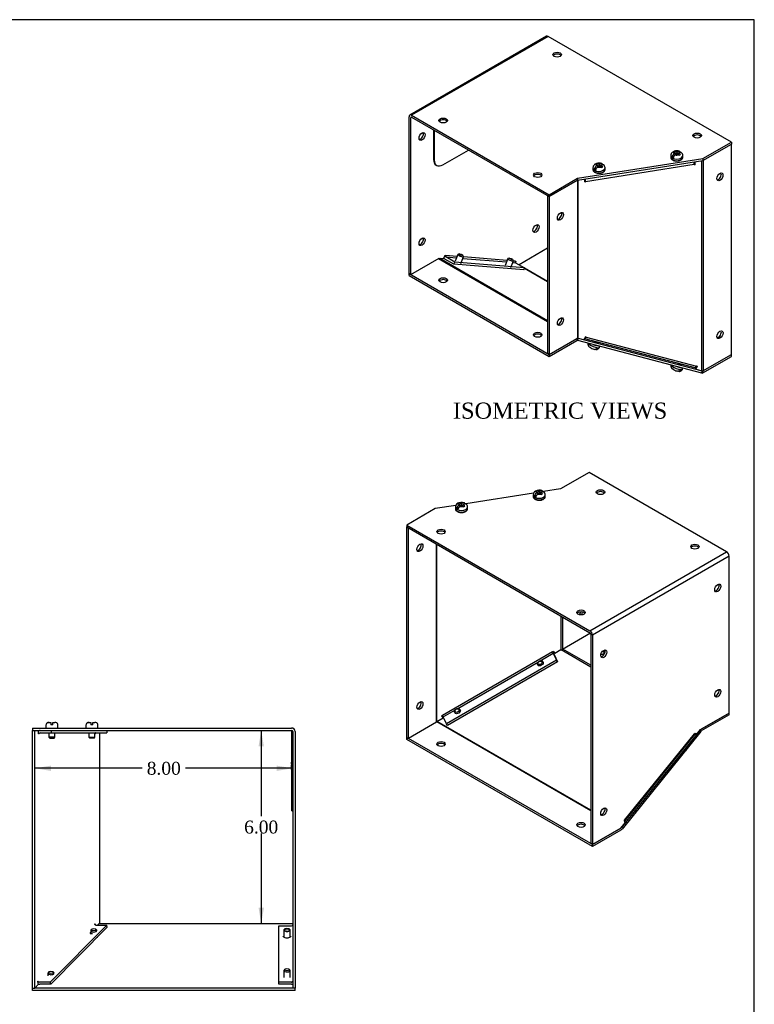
# Model space of a CAD drawing. Header units: inches. Extents: x 0.2 to 77.9, y -0.5 to 51.8.
# Tile 5 of 5: x 55.1 to 77.9, y 21.2 to 51.8. Entities that reach past the tile are written whole.
import ezdxf
from ezdxf.enums import TextEntityAlignment as Align

# ---------------------------------------------------------------- set-up
doc = ezdxf.new("R2010")
doc.units = ezdxf.units.IN
doc.header["$MEASUREMENT"] = 0
for name, color, linetype in [('COM55833-3', 7, 'Continuous'), ('COM55834-3', 7, 'Continuous'), ('COM55835-3', 7, 'Continuous'), ('Default', 7, 'Continuous'), ('QLB20316', 7, 'Continuous'), ('SCS19491', 7, 'Continuous')]:
    doc.layers.add(name, color=color, linetype=linetype)
doc.styles.add('SEACAD_Times_New_Roman', font='times.ttf')
doc.dimstyles.new('HAMMOND_(STH_-_66x44)', dxfattribs={"dimtxt": 0.4, "dimasz": 0.5, "dimexe": 0.2, "dimexo": 0.2, "dimgap": 0.1, "dimtad": 0, "dimtih": 1, "dimtoh": 1, "dimzin": 0, "dimdsep": 46, "dimtxsty": 'SEACAD_Times_New_Roman', "dimblk1": '_SE_FILLED', "dimblk2": '_SE_FILLED', "dimsah": 1, "dimcen": 0.2, "dimadec": 0, "dimazin": 0, "dimtfac": 0.8, "dimtofl": 0, "dimtmove": 0, "dimatfit": 3, "dimfxl": 1, "dimtolj": 1, "dimtzin": 0, "dimarcsym": 0})

# ---------------------------------------------------------------- blocks, each defined once
blk = doc.blocks.new('SE3')
at = {"layer": 'COM55833-3', "color": 7, "linetype": 'Continuous'}
for p, q in [((55.491, 29.773), (63.527, 29.773)), ((55.491, 29.773), (55.491, 29.701)), ((55.491, 29.701), (55.492, 29.701)), ((55.564, 29.701), (63.527, 29.701)), ((63.563, 29.665), (63.563, 21.701)), ((63.635, 29.665), (63.635, 21.701)), ((63.135, 23.639), (63.527, 23.639)), ((63.135, 21.887), (63.135, 23.639)), ((63.527, 21.887), (63.135, 21.887)), ((63.135, 21.825), (63.135, 21.887)), ((63.527, 21.825), (63.135, 21.825)), ((63.635, 21.701), (63.563, 21.701))]:
    blk.add_line(p, q, dxfattribs=at)
for radius in [0.108, 0.036]:
    blk.add_arc((63.527, 29.665), radius, 0, 90, dxfattribs=at)
for centre, major_axis, start_param, end_param in [((63.527, 23.671), (0.036, 0), 4.712389, 6.283185), ((63.527, 21.919), (-0.036, 0), 1.570796, 3.141593), ((63.527, 21.919), (-0.108, 0), 1.570796, 1.910633)]:
    blk.add_ellipse(centre, major_axis=major_axis, ratio=0.868243, start_param=start_param, end_param=end_param, dxfattribs=at)
at = {"layer": 'COM55834-3', "color": 7, "linetype": 'Continuous'}
for p, q in [((63.563, 23.701), (57.563, 23.701)), ((55.492, 21.701), (55.491, 21.701)), ((55.491, 21.629), (55.491, 21.701)), ((55.491, 21.701), (55.491, 21.701)), ((63.563, 21.701), (55.564, 21.701)), ((63.635, 21.629), (63.635, 21.701)), ((63.635, 21.629), (55.491, 21.629))]:
    blk.add_line(p, q, dxfattribs=at)
for centre, start_param, end_param in [((57.39, 23.307), 2.537576, 2.826066), ((63.385, 23.325), 0, 3.141593)]:
    blk.add_ellipse(centre, major_axis=(-0.125, 0), ratio=0.496671, start_param=start_param, end_param=end_param, dxfattribs=at)
at = {"layer": 'COM55835-3', "color": 7, "linetype": 'Continuous'}
for p, q in [((55.492, 29.701), (55.564, 29.701)), ((55.492, 21.701), (55.492, 29.701)), ((55.564, 21.701), (55.564, 29.701)), ((55.678, 29.593), (55.678, 29.701)), ((56.065, 29.701), (56.065, 29.629)), ((57.797, 29.701), (57.797, 29.629)), ((55.693, 29.593), (55.678, 29.593)), ((55.724, 29.629), (56.065, 29.629)), ((56.065, 29.629), (57.797, 29.629)), ((57.44, 29.593), (57.427, 29.593)), ((57.44, 29.593), (57.44, 29.624)), ((57.563, 29.629), (57.563, 23.701)), ((57.794, 23.654), (56.036, 21.891)), ((57.81, 23.589), (56.052, 21.826)), ((57.414, 23.686), (57.428, 23.7)), ((57.428, 23.7), (57.438, 23.658)), ((57.454, 23.654), (57.794, 23.654)), ((57.549, 23.701), (57.502, 23.654)), ((57.563, 23.701), (57.549, 23.701)), ((57.81, 23.589), (57.794, 23.654)), ((55.492, 21.701), (55.564, 21.701)), ((55.667, 21.813), (55.569, 21.715)), ((55.643, 21.909), (55.656, 21.923)), ((55.643, 21.909), (55.667, 21.813)), ((56.036, 21.891), (55.696, 21.891)), ((56.052, 21.826), (55.711, 21.826)), ((56.052, 21.826), (56.036, 21.891))]:
    blk.add_line(p, q, dxfattribs=at)
blk.add_arc((55.59, 21.7), 0.0252, 144.254, 178.1789, dxfattribs=at)
for centre, major_axis, ratio, start_param, end_param in [((55.724, 29.593), (0, 0.108), 0.868285, 0, 0.514422), ((55.724, 29.593), (0, 0.036), 0.868285, 0, 1.570796), ((57.456, 29.593), (0, -0.036), 0.868285, 3.141593, 4.324512), ((57.446, 23.686), (0.0255, -0.0254), 0.777371, 4.050127, 5.620923), ((57.355, 23.431), (0.0825, 0.0204), 0.3868, 2.281618, 4.617204), ((55.688, 21.923), (-0.0255, 0.0254), 0.777371, 0.908534, 2.47933), ((55.688, 21.923), (-0.0765, 0.0763), 0.777371, 1.943457, 2.47933)]:
    blk.add_ellipse(centre, major_axis=major_axis, ratio=ratio, start_param=start_param, end_param=end_param, dxfattribs=at)
at = {"layer": 'QLB20316', "color": 7, "linetype": 'Continuous'}
for p, q in [((63.533, 29.326), (63.533, 29.7)), ((63.533, 27.576), (63.533, 29.326)), ((63.533, 28.72), (63.522, 28.72)), ((63.533, 28.717), (63.522, 28.717)), ((63.523, 28.694), (63.522, 28.694)), ((63.533, 28.636), (63.522, 28.636)), ((63.522, 28.484), (63.533, 28.484)), ((63.523, 28.717), (63.533, 28.717)), ((63.523, 28.66), (63.523, 28.717)), ((63.523, 28.66), (63.533, 28.66)), ((63.523, 28.658), (63.533, 28.658)), ((63.523, 28.653), (63.523, 28.636)), ((63.523, 28.484), (63.523, 28.636)), ((63.523, 28.488), (63.523, 28.47)), ((63.523, 28.47), (63.533, 28.47)), ((63.533, 27.201), (63.533, 27.576)), ((63.533, 27.201), (63.563, 27.201))]:
    blk.add_line(p, q, dxfattribs=at)
at = {"layer": 'SCS19491', "color": 7, "linetype": 'Continuous'}
for p, q in [((55.968, 29.943), (55.97, 29.943)), ((55.97, 29.943), (56.002, 29.948)), ((56.002, 29.948), (55.996, 29.948)), ((56.002, 29.948), (56.061, 29.948)), ((56.061, 29.948), (56.061, 29.873)), ((56.121, 29.948), (56.184, 29.948)), ((56.121, 29.873), (56.121, 29.948)), ((56.184, 29.948), (56.184, 29.948)), ((56.213, 29.943), (56.211, 29.944)), ((57.209, 29.943), (57.211, 29.943)), ((57.211, 29.943), (57.243, 29.948)), ((57.243, 29.948), (57.237, 29.948)), ((57.243, 29.948), (57.302, 29.948)), ((57.302, 29.948), (57.302, 29.873)), ((57.362, 29.948), (57.425, 29.948)), ((57.362, 29.873), (57.362, 29.948)), ((57.426, 29.948), (57.425, 29.948)), ((57.454, 29.943), (57.452, 29.944)), ((55.904, 29.858), (55.904, 29.798)), ((56.121, 29.873), (56.061, 29.873)), ((56.279, 29.798), (56.279, 29.858)), ((57.145, 29.858), (57.145, 29.798)), ((57.362, 29.873), (57.302, 29.873)), ((57.52, 29.798), (57.52, 29.858)), ((55.996, 29.629), (55.996, 29.49)), ((56.186, 29.49), (55.996, 29.49)), ((55.996, 29.49), (56.026, 29.46)), ((56.026, 29.46), (56.156, 29.46)), ((56.156, 29.46), (56.186, 29.49)), ((56.186, 29.49), (56.186, 29.629)), ((57.237, 29.629), (57.237, 29.49)), ((57.237, 29.49), (57.427, 29.49)), ((57.237, 29.49), (57.267, 29.46)), ((57.397, 29.46), (57.267, 29.46)), ((57.397, 29.46), (57.427, 29.49)), ((57.427, 29.49), (57.427, 29.629)), ((57.337, 23.534), (57.312, 23.517)), ((57.468, 23.517), (57.443, 23.534)), ((63.332, 23.552), (63.308, 23.534)), ((63.463, 23.534), (63.439, 23.552)), ((57.295, 23.49), (57.295, 23.395)), ((63.29, 23.507), (63.29, 23.284)), ((63.48, 23.284), (63.48, 23.507)), ((55.966, 22.166), (55.966, 22.083)), ((56.008, 22.211), (55.983, 22.193)), ((56.139, 22.193), (56.115, 22.211)), ((63.29, 22.25), (63.29, 22.027)), ((63.332, 22.295), (63.308, 22.277)), ((63.463, 22.277), (63.439, 22.295)), ((63.48, 22.027), (63.48, 22.25))]:
    blk.add_line(p, q, dxfattribs=at)
for centre, radius, start, end in [((55.994, 29.858), 0.09, 106.8119, 180), ((55.996, 29.854), 0.0938, 89.9209, 107.9146), ((56.184, 29.85), 0.0981, 72.7336, 90.1206), ((56.189, 29.858), 0.09, 0, 75.0335), ((57.235, 29.858), 0.09, 106.8119, 180), ((57.237, 29.854), 0.0938, 89.9209, 107.9146), ((57.425, 29.85), 0.0981, 72.7336, 90.1206), ((57.43, 29.858), 0.09, 0, 75.0335), ((55.929, 29.798), 0.025, 180, 270), ((56.254, 29.798), 0.025, 270, 0), ((57.17, 29.798), 0.025, 180, 270), ((57.495, 29.798), 0.025, 270, 0)]:
    blk.add_arc(centre, radius, start, end, dxfattribs=at)
for centre in [(57.39, 23.516), (63.385, 23.533), (63.385, 22.276), (56.061, 22.192)]:
    blk.add_ellipse(centre, major_axis=(-0.065, 0), ratio=0.496671, dxfattribs=at)
for centre, major_axis, start_param, end_param in [((63.385, 23.507), (-0.095, 0), 5.673948, 6.283185), ((63.385, 23.507), (-0.095, 0), 0, 3.75083), ((57.39, 23.49), (0.095, 0), 2.532356, 6.283185), ((57.39, 23.49), (0.095, 0), 0, 0.609237), ((56.061, 22.166), (-0.095, 0), 5.673948, 6.283185), ((56.061, 22.166), (-0.095, 0), 0, 3.75083), ((63.385, 22.25), (-0.095, 0), 5.673948, 6.283185), ((63.385, 22.25), (-0.095, 0), 0, 3.75083)]:
    blk.add_ellipse(centre, major_axis=major_axis, ratio=0.496671, start_param=start_param, end_param=end_param, dxfattribs=at)
blk = doc.blocks.new('SE6')
at = {"layer": 'COM55833-3', "color": 7, "linetype": 'Continuous'}
for p, q in [((71.439, 51.24), (67.197, 48.791)), ((71.493, 51.235), (67.251, 48.785)), ((77.176, 47.954), (71.493, 51.235)), ((67.174, 43.872), (67.174, 48.741)), ((67.225, 48.712), (67.251, 48.727)), ((67.225, 43.842), (67.225, 48.712)), ((67.251, 48.785), (71.519, 46.321)), ((67.251, 48.727), (71.519, 46.262)), ((76.292, 47.444), (77.176, 47.954)), ((76.292, 47.385), (77.176, 47.895)), ((77.176, 47.954), (77.176, 47.895)), ((72.403, 46.832), (76.292, 47.444)), ((72.403, 46.773), (76.292, 47.385)), ((76.292, 47.444), (76.292, 47.385)), ((71.519, 46.321), (72.403, 46.832)), ((71.519, 46.262), (72.403, 46.773)), ((72.403, 46.832), (72.403, 46.773)), ((71.519, 46.321), (71.519, 46.262)), ((71.468, 44.659), (70.588, 44.151)), ((67.225, 43.842), (68.109, 44.353)), ((68.109, 44.353), (68.244, 44.342)), ((68.282, 44.44), (68.244, 44.342)), ((68.282, 44.44), (68.301, 44.438)), ((68.565, 44.165), (68.288, 44.325)), ((68.663, 44.409), (68.301, 44.438)), ((68.591, 44.231), (68.313, 44.391)), ((68.313, 44.391), (68.645, 44.364)), ((68.843, 44.347), (70.199, 44.235)), ((70.217, 44.28), (68.86, 44.392)), ((68.565, 44.165), (68.591, 44.231)), ((70.733, 43.986), (68.565, 44.165)), ((70.759, 44.052), (68.591, 44.231)), ((70.397, 44.219), (70.481, 44.212)), ((70.469, 44.26), (70.414, 44.264)), ((70.469, 44.26), (70.487, 44.258)), ((70.487, 44.258), (70.472, 44.22)), ((70.481, 44.212), (70.759, 44.052)), ((70.733, 43.986), (70.759, 44.052)), ((67.225, 43.842), (67.174, 43.872))]:
    blk.add_line(p, q, dxfattribs=at)
for centre, major_axis, ratio, start_param, end_param in [((71.493, 51.147), (0.054, -0.0935), 0.57735, 2.356194, 3.141593), ((71.771, 50.608), (-0.133, 0), 0.57735, 3.534412, 5.890366), ((67.251, 48.697), (0.054, -0.0935), 0.57735, 2.356194, 3.926991), ((67.251, 48.697), (0.018, -0.0312), 0.57735, 2.356194, 3.926991), ((68.235, 48.567), (-0.133, 0), 0.57735, 3.534412, 5.890366), ((67.528, 48.158), (-0.067, -0.115), 0.57735, 0.392819, 2.748773), ((76.115, 48.1), (-0.133, 0), 0.57735, 3.534412, 5.890366), ((71.165, 46.875), (-0.133, 0), 0.57735, 3.534412, 5.890366), ((71.064, 45.301), (-0.067, -0.115), 0.57735, 0.392819, 2.748773), ((67.528, 44.892), (-0.066, -0.115), 0.57735, 0.392819, 2.748773), ((68.326, 44.424), (0.009, 0.108), 0.787726, 2.20205, 2.785363), ((68.326, 44.424), (0.003, 0.0359), 0.787726, 1.214567, 2.785363), ((70.494, 44.245), (-0.003, -0.0359), 0.787726, 4.35616, 5.926956)]:
    blk.add_ellipse(centre, major_axis=major_axis, ratio=ratio, start_param=start_param, end_param=end_param, dxfattribs=at)
for centre, major_axis in [((71.771, 50.667), (0.133, 0)), ((68.235, 48.625), (0.133, 0)), ((67.579, 48.129), (0.067, 0.115)), ((76.115, 48.158), (0.133, 0)), ((71.165, 46.934), (0.133, 0)), ((71.114, 45.271), (0.067, 0.115)), ((67.579, 44.863), (0.067, 0.115))]:
    blk.add_ellipse(centre, major_axis=major_axis, ratio=0.57735, dxfattribs=at)
at = {"layer": 'COM55834-3', "color": 7, "linetype": 'Continuous'}
for p, q in [((71.468, 44.659), (71.468, 44.659)), ((68.089, 44.341), (71.468, 42.39)), ((68.127, 44.351), (71.468, 42.422)), ((70.755, 44.043), (71.468, 43.631)), ((70.758, 44.052), (71.468, 43.642)), ((67.174, 43.872), (71.519, 41.363)), ((67.174, 43.813), (67.174, 43.872)), ((67.174, 43.813), (71.519, 41.305)), ((71.519, 41.363), (72.383, 41.862)), ((72.421, 41.872), (72.396, 41.807)), ((72.418, 41.874), (72.42, 41.872)), ((72.42, 41.872), (72.421, 41.872)), ((72.421, 41.872), (76.274, 40.856)), ((71.519, 41.305), (72.383, 41.803)), ((72.395, 41.807), (72.396, 41.807)), ((72.396, 41.807), (76.249, 40.791)), ((71.519, 41.363), (71.519, 41.305)), ((76.295, 40.855), (77.176, 41.363)), ((76.295, 40.796), (77.176, 41.305)), ((77.175, 41.364), (77.176, 41.363)), ((77.176, 41.305), (77.176, 41.363)), ((76.274, 40.856), (76.249, 40.791)), ((76.268, 40.86), (76.274, 40.856)), ((76.274, 40.856), (76.293, 40.854)), ((76.293, 40.854), (76.289, 40.793))]:
    blk.add_line(p, q, dxfattribs=at)
blk.add_arc((76.264, 40.878), 0.0888, 260.0192, 285.8787, dxfattribs=at)
for centre in [(68.235, 43.668), (71.165, 41.976)]:
    blk.add_ellipse(centre, major_axis=(-0.133, 0), ratio=0.57735, dxfattribs=at)
for centre, major_axis, ratio, start_param, end_param in [((68.235, 43.609), (-0.133, 0), 0.57735, 3.534412, 5.890366), ((71.165, 41.917), (-0.133, 0), 0.57735, 3.534412, 5.890366), ((72.383, 41.774), (0.054, 0.0935), 0.57735, 0.265639, 0.785398), ((72.383, 41.774), (0.018, 0.0312), 0.57735, 0.265639, 0.785398), ((72.961, 41.792), (-0.117, 0.045), 0.214352, 1.258442, 2.835095), ((75.536, 41.113), (-0.117, 0.045), 0.214352, 1.254316, 2.839222), ((76.295, 40.884), (-0.054, -0.0935), 0.57735, 0.700158, 0.785398)]:
    blk.add_ellipse(centre, major_axis=major_axis, ratio=ratio, start_param=start_param, end_param=end_param, dxfattribs=at)
at = {"layer": 'COM55835-3', "color": 7, "linetype": 'Continuous'}
for p, q in [((77.176, 41.364), (77.176, 47.895)), ((76.263, 40.86), (76.263, 47.381)), ((76.311, 40.865), (76.311, 47.396)), ((76.022, 47.255), (72.653, 46.724)), ((76.019, 47.297), (76.032, 47.299)), ((76.022, 47.255), (76.051, 47.259)), ((76.032, 47.299), (76.032, 47.344)), ((76.032, 47.299), (76.051, 47.259)), ((76.051, 47.259), (76.051, 47.347)), ((72.396, 46.769), (71.519, 46.262)), ((72.396, 46.769), (72.396, 41.87)), ((72.412, 46.774), (72.412, 41.875)), ((72.624, 46.72), (72.624, 46.808)), ((72.624, 46.763), (72.634, 46.764)), ((72.634, 46.764), (72.653, 46.724)), ((72.624, 46.72), (72.653, 46.724)), ((71.468, 46.292), (71.468, 41.393)), ((71.519, 46.262), (71.468, 46.292)), ((71.519, 46.262), (71.519, 41.363)), ((71.519, 41.363), (72.396, 41.87)), ((72.412, 41.875), (72.602, 41.825)), ((72.648, 41.911), (72.602, 41.825)), ((72.621, 41.86), (76.037, 40.959)), ((72.674, 41.905), (72.648, 41.911)), ((72.674, 41.905), (76.093, 41.003)), ((71.519, 41.363), (71.468, 41.393)), ((76.311, 40.865), (77.176, 41.364)), ((76.062, 40.965), (76.054, 40.95)), ((76.054, 40.95), (76.073, 40.91)), ((76.119, 40.997), (76.073, 40.91)), ((76.119, 40.997), (76.093, 41.003)), ((76.073, 40.91), (76.263, 40.86))]:
    blk.add_line(p, q, dxfattribs=at)
blk.add_arc((76.273, 41.008), 0.148, 266.2086, 284.9447, dxfattribs=at)
for centre, major_axis, ratio, start_param, end_param in [((75.993, 47.315), (-0.017, 0.107), 0.214902, 4.07989, 4.927586), ((72.422, 46.754), (-0.036, 0), 0.57735, 5.012117, 5.497787), ((72.625, 46.784), (0.0056, -0.0356), 0.214902, 0.938297, 2.27251), ((72.625, 46.784), (0.017, -0.107), 0.214902, 0.938297, 1.78766), ((76.771, 46.905), (-0.067, -0.115), 0.57735, 0.392819, 2.748773), ((71.822, 45.68), (-0.066, -0.115), 0.57735, 0.392819, 2.748773), ((71.822, 42.414), (-0.067, -0.115), 0.57735, 0.392819, 2.748773), ((72.422, 41.855), (-0.036, 0), 0.57735, 4.978726, 5.497787), ((72.646, 41.965), (0.028, 0.104), 0.449595, 3.189647, 4.22139), ((76.771, 42.006), (-0.067, -0.115), 0.57735, 0.392819, 2.748773), ((76.065, 41.064), (0.028, 0.104), 0.449595, 3.141593, 4.22139)]:
    blk.add_ellipse(centre, major_axis=major_axis, ratio=ratio, start_param=start_param, end_param=end_param, dxfattribs=at)
for centre, major_axis in [((76.822, 46.876), (-0.066, -0.115)), ((71.872, 45.65), (-0.067, -0.115)), ((71.872, 42.384), (-0.066, -0.115)), ((76.822, 41.977), (-0.067, -0.115))]:
    blk.add_ellipse(centre, major_axis=major_axis, ratio=0.57735, dxfattribs=at)
at = {"layer": 'QLB20316', "color": 7, "linetype": 'Continuous'}
for p, q in [((67.932, 48.333), (67.932, 47.415)), ((67.954, 48.321), (67.954, 47.402)), ((68.219, 47.249), (69.014, 47.708)), ((67.954, 47.402), (67.932, 47.415)), ((68.01, 47.243), (68.031, 47.231))]:
    blk.add_line(p, q, dxfattribs=at)
for centre, end_param in [((68.198, 47.568), 3.141593), ((68.219, 47.555), 3.926991)]:
    blk.add_ellipse(centre, major_axis=(0.188, 0.325), ratio=0.57735, start_param=2.356194, end_param=end_param, dxfattribs=at)
at = {"layer": 'SCS19491', "color": 7, "linetype": 'Continuous'}
for p, q in [((75.417, 47.667), (75.376, 47.642)), ((75.417, 47.624), (75.417, 47.667)), ((75.294, 47.535), (75.294, 47.486)), ((75.402, 47.526), (75.33, 47.485)), ((75.376, 47.642), (75.395, 47.635)), ((75.395, 47.635), (75.442, 47.61)), ((75.442, 47.61), (75.395, 47.583)), ((75.437, 47.559), (75.486, 47.587)), ((75.484, 47.635), (75.438, 47.659)), ((75.442, 47.561), (75.442, 47.61)), ((75.473, 47.579), (75.442, 47.596)), ((75.526, 47.659), (75.484, 47.635)), ((75.484, 47.635), (75.484, 47.586)), ((75.486, 47.587), (75.534, 47.561)), ((75.528, 47.599), (75.497, 47.581)), ((75.528, 47.611), (75.568, 47.634)), ((75.572, 47.588), (75.528, 47.611)), ((75.528, 47.564), (75.528, 47.611)), ((75.555, 47.546), (75.596, 47.571)), ((75.596, 47.571), (75.572, 47.588)), ((75.669, 47.486), (75.669, 47.535)), ((72.881, 47.155), (72.881, 47.106)), ((72.988, 47.146), (72.917, 47.105)), ((73.003, 47.287), (72.963, 47.262)), ((72.963, 47.262), (72.982, 47.255)), ((73.028, 47.23), (72.981, 47.203)), ((72.982, 47.255), (73.028, 47.23)), ((73.003, 47.244), (73.003, 47.287)), ((73.024, 47.179), (73.072, 47.207)), ((73.071, 47.255), (73.025, 47.279)), ((73.028, 47.181), (73.028, 47.23)), ((73.06, 47.199), (73.028, 47.216)), ((73.113, 47.279), (73.071, 47.255)), ((73.071, 47.255), (73.071, 47.206)), ((73.072, 47.207), (73.12, 47.181)), ((73.115, 47.219), (73.083, 47.201)), ((73.115, 47.231), (73.155, 47.254)), ((73.159, 47.208), (73.115, 47.231)), ((73.115, 47.184), (73.115, 47.231)), ((73.141, 47.166), (73.182, 47.191)), ((73.182, 47.191), (73.159, 47.208)), ((73.256, 47.106), (73.256, 47.155)), ((68.685, 44.467), (68.605, 44.259)), ((68.726, 44.486), (68.689, 44.471)), ((68.782, 44.191), (68.863, 44.399)), ((68.862, 44.404), (68.845, 44.441)), ((70.239, 44.338), (70.158, 44.13)), ((70.28, 44.357), (70.242, 44.341)), ((70.415, 44.274), (70.398, 44.311)), ((70.336, 44.061), (70.416, 44.269)), ((72.732, 41.718), (72.731, 41.716)), ((72.815, 41.569), (72.774, 41.594)), ((73.044, 41.741), (73.046, 41.748)), ((73.081, 41.581), (73.097, 41.622)), ((75.307, 41.039), (75.306, 41.037)), ((75.619, 41.063), (75.621, 41.069)), ((75.656, 40.902), (75.672, 40.943)), ((75.389, 40.89), (75.349, 40.915))]:
    blk.add_line(p, q, dxfattribs=at)
for centre, radius, start, end in [((75.402, 47.593), 0.0757, 61.1704, 78.6217), ((75.472, 47.462), 0.144, 122.6431, 170.9725), ((75.515, 47.438), 0.144, 122.6435, 170.9722), ((75.481, 47.465), 0.11, 47.8747, 61.5442), ((75.544, 47.537), 0.124, 358.8044, 52.9973), ((73.059, 47.082), 0.144, 122.6431, 170.9725), ((73.101, 47.058), 0.144, 122.6435, 170.9722), ((72.988, 47.213), 0.0757, 61.1704, 78.6217), ((73.068, 47.085), 0.11, 47.8747, 61.5442), ((73.131, 47.157), 0.124, 358.8044, 52.9973), ((73.04, 41.997), 0.484, 242.7597, 258.1869), ((72.991, 41.615), 0.0956, 271.9773, 339.6388), ((75.615, 41.318), 0.484, 242.7597, 258.1869), ((75.566, 40.936), 0.0956, 271.9773, 339.6388)]:
    blk.add_arc(centre, radius, start, end, dxfattribs=at)
for centre, major_axis, ratio, start_param, end_param in [((75.482, 47.609), (0.0975, 0), 0.57735, 1.098165, 2.03117), ((75.482, 47.535), (0.187, 0), 0.57735, 3.141177, 6.278707), ((75.482, 47.486), (-0.187, 0), 0.57735, 0, 3.141593), ((75.482, 47.548), (-0.186, 0), 0.57735, 0.623612, 0.947184), ((75.482, 47.609), (0.0975, 0), 0.57735, 2.657556, 3.614224), ((75.482, 47.609), (-0.0975, 0), 0.57735, 1.098165, 2.133766), ((75.482, 47.609), (-0.0975, 0), 0.57735, 2.760151, 3.614224), ((75.482, 47.486), (-0.187, 0), 0.57735, 3.141593, 3.164078), ((73.068, 47.155), (0.187, 0), 0.57735, 3.141177, 6.278707), ((73.068, 47.106), (-0.187, 0), 0.57735, 0, 3.141593), ((73.068, 47.168), (-0.186, 0), 0.57735, 0.623612, 0.947184), ((73.068, 47.229), (0.0975, 0), 0.57735, 2.657556, 3.614224), ((73.068, 47.229), (-0.0975, 0), 0.57735, 1.098165, 2.133766), ((73.068, 47.229), (0.0975, 0), 0.57735, 1.098165, 2.03117), ((73.068, 47.229), (-0.0975, 0), 0.57735, 2.760151, 3.614224), ((73.068, 47.106), (-0.187, 0), 0.57735, 3.141593, 3.164078), ((68.774, 44.433), (-0.0886, 0.0342), 0.214352, 0, 3.362846), ((68.774, 44.433), (-0.0886, 0.0342), 0.214352, 6.061932, 6.283185), ((70.327, 44.304), (-0.0886, 0.0342), 0.214352, 0, 3.362846), ((70.327, 44.304), (-0.0886, 0.0342), 0.214352, 6.061932, 6.283185), ((72.906, 41.649), (0.175, -0.067), 0.214352, 3.141593, 6.283185), ((72.927, 41.703), (-0.175, 0.067), 0.214352, 1.391993, 2.701298), ((72.901, 41.635), (0.174, -0.067), 0.214352, -0.794195, -0.470622), ((75.481, 40.97), (0.175, -0.067), 0.214352, 3.141593, 6.283185), ((75.502, 41.025), (-0.175, 0.067), 0.214352, 1.391993, 2.701298), ((75.476, 40.956), (0.174, -0.067), 0.214352, -0.794195, -0.470622)]:
    blk.add_ellipse(centre, major_axis=major_axis, ratio=ratio, start_param=start_param, end_param=end_param, dxfattribs=at)
for centre in [(68.784, 44.46), (70.338, 44.331)]:
    blk.add_ellipse(centre, major_axis=(0.0607, -0.0234), ratio=0.214352, dxfattribs=at)
for points, knots in [([(75.568, 47.666), (75.559, 47.669), (75.54, 47.676), (75.504, 47.682), (75.464, 47.682), (75.424, 47.676), (75.387, 47.664), (75.355, 47.647), (75.33, 47.625), (75.31, 47.599), (75.298, 47.571), (75.293, 47.548), (75.294, 47.537), (75.295, 47.535)], [0, 0, 0, 0, 0.074831, 0.182356, 0.290686, 0.400762, 0.514205, 0.6179, 0.715589, 0.808097, 0.897777, 0.98639, 1, 1, 1, 1]), ([(75.59, 47.635), (75.59, 47.639), (75.589, 47.643), (75.586, 47.649), (75.585, 47.652), (75.581, 47.658), (75.578, 47.66), (75.574, 47.664), (75.571, 47.665), (75.565, 47.667), (75.562, 47.668), (75.555, 47.668), (75.552, 47.668), (75.545, 47.667), (75.541, 47.666), (75.534, 47.663), (75.53, 47.661), (75.526, 47.659)], [0, 0, 0, 0, 0.125, 0.125, 0.25, 0.25, 0.375, 0.375, 0.5, 0.5, 0.625, 0.625, 0.75, 0.75, 0.875, 0.875, 1, 1, 1, 1]), ([(75.295, 47.487), (75.295, 47.481), (75.295, 47.467), (75.304, 47.445), (75.32, 47.423), (75.344, 47.404), (75.374, 47.387), (75.409, 47.376), (75.447, 47.369), (75.487, 47.367), (75.527, 47.37), (75.564, 47.378), (75.599, 47.392), (75.628, 47.41), (75.65, 47.431), (75.664, 47.455), (75.67, 47.475), (75.668, 47.486), (75.668, 47.489)], [0, 0, 0, 0, 0.041603, 0.10344, 0.166079, 0.231643, 0.299788, 0.368867, 0.437794, 0.506539, 0.575308, 0.644315, 0.713825, 0.784095, 0.85499, 0.916615, 0.976044, 1, 1, 1, 1]), ([(75.568, 47.634), (75.572, 47.637), (75.576, 47.639), (75.583, 47.641), (75.587, 47.642), (75.594, 47.644), (75.598, 47.644), (75.604, 47.643), (75.607, 47.643), (75.613, 47.641), (75.616, 47.639), (75.619, 47.637), (75.619, 47.637), (75.619, 47.637)], [0, 0, 0, 0, 0.125, 0.125, 0.25, 0.25, 0.375, 0.375, 0.5, 0.5, 0.625, 0.625, 0.6404346, 0.6404346, 0.6404346, 0.6404346]), ([(73.155, 47.285), (73.146, 47.289), (73.127, 47.296), (73.091, 47.302), (73.051, 47.302), (73.011, 47.296), (72.974, 47.284), (72.942, 47.267), (72.916, 47.245), (72.897, 47.219), (72.885, 47.191), (72.88, 47.168), (72.881, 47.157), (72.881, 47.155)], [0, 0, 0, 0, 0.074831, 0.182356, 0.290686, 0.400762, 0.514205, 0.6179, 0.715589, 0.808097, 0.897777, 0.98639, 1, 1, 1, 1]), ([(72.882, 47.107), (72.881, 47.101), (72.881, 47.087), (72.891, 47.065), (72.907, 47.043), (72.931, 47.023), (72.96, 47.007), (72.995, 46.996), (73.034, 46.989), (73.074, 46.987), (73.113, 46.99), (73.151, 46.998), (73.185, 47.012), (73.215, 47.03), (73.237, 47.051), (73.25, 47.075), (73.256, 47.095), (73.255, 47.106), (73.255, 47.109)], [0, 0, 0, 0, 0.041603, 0.10344, 0.166079, 0.231643, 0.299788, 0.368867, 0.437794, 0.506539, 0.575308, 0.644315, 0.713825, 0.784095, 0.85499, 0.916615, 0.976044, 1, 1, 1, 1]), ([(73.177, 47.255), (73.176, 47.259), (73.175, 47.263), (73.173, 47.269), (73.171, 47.272), (73.167, 47.278), (73.165, 47.28), (73.16, 47.284), (73.157, 47.285), (73.152, 47.287), (73.148, 47.288), (73.142, 47.288), (73.138, 47.288), (73.131, 47.287), (73.128, 47.286), (73.12, 47.283), (73.116, 47.281), (73.113, 47.279)], [0, 0, 0, 0, 0.125, 0.125, 0.25, 0.25, 0.375, 0.375, 0.5, 0.5, 0.625, 0.625, 0.75, 0.75, 0.875, 0.875, 1, 1, 1, 1]), ([(73.155, 47.254), (73.159, 47.257), (73.163, 47.258), (73.17, 47.261), (73.174, 47.262), (73.181, 47.264), (73.184, 47.264), (73.191, 47.263), (73.194, 47.263), (73.2, 47.261), (73.203, 47.259), (73.205, 47.257), (73.206, 47.257), (73.206, 47.257)], [0, 0, 0, 0, 0.125, 0.125, 0.25, 0.25, 0.375, 0.375, 0.5, 0.5, 0.625, 0.625, 0.6404346, 0.6404346, 0.6404346, 0.6404346]), ([(72.732, 41.716), (72.731, 41.713), (72.726, 41.703), (72.724, 41.682), (72.727, 41.658), (72.735, 41.638), (72.746, 41.62), (72.759, 41.606), (72.768, 41.599), (72.773, 41.595)], [0, 0, 0, 0, 0.058311, 0.241215, 0.403433, 0.554476, 0.702411, 0.858338, 1, 1, 1, 1]), ([(73.013, 41.561), (73.01, 41.557), (73.007, 41.553), (73.001, 41.545), (72.998, 41.542), (72.991, 41.536), (72.987, 41.533), (72.979, 41.528), (72.975, 41.526), (72.967, 41.524), (72.963, 41.523), (72.954, 41.522), (72.95, 41.522), (72.944, 41.522), (72.943, 41.523), (72.941, 41.523)], [0, 0, 0, 0, 0.125, 0.125, 0.25, 0.25, 0.375, 0.375, 0.5, 0.5, 0.625, 0.625, 0.75, 0.75, 0.7994216, 0.7994216, 0.7994216, 0.7994216]), ([(72.959, 41.527), (72.963, 41.525), (72.966, 41.523), (72.975, 41.521), (72.979, 41.52), (72.987, 41.519), (72.991, 41.519), (73, 41.52), (73.004, 41.521), (73.012, 41.523), (73.016, 41.525), (73.024, 41.53), (73.028, 41.532), (73.035, 41.539), (73.038, 41.542), (73.044, 41.55), (73.047, 41.554), (73.049, 41.558)], [0, 0, 0, 0, 0.125, 0.125, 0.25, 0.25, 0.375, 0.375, 0.5, 0.5, 0.625, 0.625, 0.75, 0.75, 0.875, 0.875, 1, 1, 1, 1]), ([(75.307, 41.037), (75.306, 41.034), (75.301, 41.024), (75.299, 41.003), (75.302, 40.98), (75.31, 40.959), (75.321, 40.941), (75.334, 40.927), (75.343, 40.92), (75.348, 40.916)], [0, 0, 0, 0, 0.058311, 0.241215, 0.403433, 0.554476, 0.702411, 0.858338, 1, 1, 1, 1]), ([(75.587, 40.883), (75.585, 40.878), (75.582, 40.874), (75.576, 40.866), (75.573, 40.863), (75.566, 40.857), (75.562, 40.854), (75.554, 40.849), (75.55, 40.848), (75.542, 40.845), (75.538, 40.844), (75.529, 40.843), (75.525, 40.843), (75.519, 40.844), (75.518, 40.844), (75.516, 40.844)], [0, 0, 0, 0, 0.125, 0.125, 0.25, 0.25, 0.375, 0.375, 0.5, 0.5, 0.625, 0.625, 0.75, 0.75, 0.7994216, 0.7994216, 0.7994216, 0.7994216]), ([(75.534, 40.848), (75.537, 40.846), (75.541, 40.844), (75.549, 40.842), (75.553, 40.841), (75.562, 40.84), (75.566, 40.84), (75.575, 40.841), (75.579, 40.842), (75.587, 40.845), (75.591, 40.846), (75.599, 40.851), (75.602, 40.854), (75.61, 40.86), (75.613, 40.863), (75.619, 40.871), (75.622, 40.875), (75.624, 40.88)], [0, 0, 0, 0, 0.125, 0.125, 0.25, 0.25, 0.375, 0.375, 0.5, 0.5, 0.625, 0.625, 0.75, 0.75, 0.875, 0.875, 1, 1, 1, 1])]:
    blk.add_open_spline(points, degree=3, knots=knots, dxfattribs=at)
blk = doc.blocks.new('SE7')
at = {"layer": 'COM55833-3', "color": 7, "linetype": 'Continuous'}
for p, q in [((72.762, 37.704), (71.878, 37.194)), ((77.03, 35.24), (72.762, 37.704)), ((71.037, 37.062), (68.936, 36.731)), ((71.878, 37.194), (71.349, 37.111)), ((68.624, 36.682), (67.989, 36.582)), ((67.989, 36.582), (67.105, 36.071)), ((67.105, 36.071), (72.787, 32.791)), ((67.105, 36.071), (67.105, 36.012)), ((67.105, 36.012), (72.787, 32.732)), ((72.787, 32.791), (77.03, 35.24)), ((77.106, 35.108), (72.864, 32.658)), ((77.106, 30.238), (77.106, 35.108)), ((72.813, 32.688), (72.813, 26.185)), ((72.864, 32.658), (72.864, 26.156)), ((76.223, 29.728), (77.106, 30.238)), ((76.088, 29.561), (76.223, 29.728)), ((73.863, 26.911), (76.031, 29.593)), ((73.871, 26.887), (76.039, 29.569)), ((76.05, 29.616), (76.031, 29.593)), ((76.033, 29.595), (76.037, 29.59)), ((76.037, 29.59), (76.088, 29.561)), ((76.05, 29.616), (76.088, 29.561)), ((73.863, 26.911), (73.845, 26.888)), ((73.845, 26.888), (73.883, 26.833)), ((72.864, 26.156), (73.748, 26.666)), ((73.748, 26.666), (73.883, 26.833)), ((72.864, 26.156), (72.813, 26.185))]:
    blk.add_line(p, q, dxfattribs=at)
for centre, major_axis in [((73.116, 37.092), (-0.133, 0)), ((68.166, 35.867), (-0.133, 0)), ((76.046, 35.4), (-0.133, 0)), ((76.753, 34.117), (-0.067, -0.115)), ((72.51, 33.359), (-0.133, 0)), ((73.217, 32.075), (-0.066, -0.115)), ((76.753, 30.851), (-0.066, -0.115)), ((73.217, 27.176), (-0.067, -0.115))]:
    blk.add_ellipse(centre, major_axis=major_axis, ratio=0.57735, dxfattribs=at)
for centre, major_axis, ratio, start_param, end_param in [((73.116, 37.033), (0.133, 0), 0.57735, 0.392819, 2.748773), ((68.166, 35.808), (0.133, 0), 0.57735, 0.392819, 2.748773), ((76.046, 35.341), (0.133, 0), 0.57735, 0.392819, 2.748773), ((77.03, 35.152), (0.054, -0.0935), 0.57735, 0.785398, 2.356194), ((76.702, 34.146), (0.067, 0.115), 0.57735, 3.534412, 5.890366), ((72.51, 33.3), (0.133, 0), 0.57735, 0.392819, 2.748773), ((72.787, 32.702), (-0.054, 0.0935), 0.57735, 3.926991, 5.497787), ((72.787, 32.702), (-0.018, 0.0312), 0.57735, 3.926991, 5.497787), ((73.166, 32.105), (0.067, 0.115), 0.57735, 3.534412, 5.890366), ((76.702, 30.88), (0.066, 0.115), 0.57735, 3.534412, 5.890366), ((75.955, 29.637), (-0.084, 0.0679), 0.214834, 3.141593, 3.774081), ((73.166, 27.206), (0.066, 0.115), 0.57735, 3.534412, 5.890366), ((73.787, 26.955), (-0.084, 0.0679), 0.214834, 2.509105, 3.774081)]:
    blk.add_ellipse(centre, major_axis=major_axis, ratio=ratio, start_param=start_param, end_param=end_param, dxfattribs=at)
at = {"layer": 'COM55834-3', "color": 7, "linetype": 'Continuous'}
for p, q in [((71.681, 32.111), (71.657, 32.097)), ((72.813, 31.665), (71.893, 32.196)), ((72.813, 31.72), (71.949, 32.219)), ((72.813, 27.202), (68.032, 29.962)), ((72.813, 27.22), (68.047, 29.972)), ((68.229, 30.124), (68.21, 30.112)), ((77.106, 30.238), (76.243, 29.74)), ((77.106, 30.179), (76.243, 29.681)), ((77.106, 30.179), (77.106, 30.238)), ((76.205, 29.706), (73.757, 26.675)), ((76.23, 29.67), (73.782, 26.639)), ((76.205, 29.706), (76.205, 29.706)), ((67.105, 29.48), (67.105, 29.481)), ((67.105, 29.481), (67.105, 29.481)), ((67.105, 29.422), (67.105, 29.481)), ((72.864, 26.097), (67.105, 29.422)), ((72.813, 26.185), (67.157, 29.451)), ((73.744, 26.664), (72.864, 26.156)), ((73.744, 26.605), (72.864, 26.097)), ((73.757, 26.675), (73.756, 26.676)), ((72.864, 26.097), (72.864, 26.156))]:
    blk.add_line(p, q, dxfattribs=at)
for centre, major_axis, ratio, start_param, end_param in [((73.116, 32.134), (0.133, 0), 0.57735, 4.806389, 6.283185), ((73.116, 32.075), (0.133, 0), 0.57735, 0.392819, 1.129064), ((73.116, 32.134), (0.133, 0), 0.57735, 0, 0.702591), ((71.319, 31.675), (0.103, 0.071), 0.787858, 4.450418, 4.765697), ((76.243, 29.651), (0.054, 0.0935), 0.57735, 0.785398, 1.305157), ((76.243, 29.651), (0.018, 0.0312), 0.57735, 0.785398, 1.305157), ((68.166, 29.218), (0.133, 0), 0.57735, 0.392819, 2.748773), ((72.51, 26.709), (0.133, 0), 0.57735, 0.392819, 2.748773), ((73.744, 26.694), (-0.018, -0.0312), 0.57735, 0.785398, 1.305157), ((73.744, 26.694), (-0.054, -0.0935), 0.57735, 0.785398, 1.305157)]:
    blk.add_ellipse(centre, major_axis=major_axis, ratio=ratio, start_param=start_param, end_param=end_param, dxfattribs=at)
for centre in [(68.166, 29.276), (72.51, 26.768)]:
    blk.add_ellipse(centre, major_axis=(0.133, 0), ratio=0.57735, dxfattribs=at)
at = {"layer": 'COM55835-3', "color": 7, "linetype": 'Continuous'}
for p, q in [((67.105, 36.012), (67.156, 35.982)), ((67.105, 29.48), (67.105, 36.012)), ((67.105, 36.012), (67.106, 36.012)), ((67.156, 35.982), (67.157, 35.983)), ((67.156, 29.45), (67.156, 35.982)), ((68.021, 29.95), (68.021, 35.484)), ((68.037, 29.966), (68.037, 35.474)), ((71.888, 33.251), (71.888, 32.195)), ((71.936, 33.224), (71.936, 32.211)), ((72.805, 32.713), (71.936, 32.211)), ((71.625, 32.141), (68.207, 30.163)), ((71.24, 31.86), (71.65, 32.097)), ((71.625, 32.141), (71.651, 32.156)), ((71.65, 32.097), (71.754, 31.879)), ((71.651, 32.156), (71.698, 32.085)), ((71.888, 32.195), (71.698, 32.085)), ((71.754, 31.879), (68.335, 29.901)), ((71.785, 31.831), (68.366, 29.853)), ((68.683, 30.381), (71.186, 31.829)), ((71.681, 32.05), (71.785, 31.831)), ((71.785, 31.831), (71.754, 31.879)), ((68.232, 30.119), (68.599, 30.332)), ((68.021, 29.95), (67.156, 29.45)), ((68.227, 30.076), (68.037, 29.966)), ((68.181, 30.148), (68.207, 30.163)), ((68.181, 30.148), (68.227, 30.076)), ((68.186, 30.151), (68.208, 30.117)), ((68.227, 30.076), (68.208, 30.117)), ((68.335, 29.901), (68.232, 30.119)), ((68.366, 29.853), (68.335, 29.901)), ((67.105, 29.48), (67.156, 29.45))]:
    blk.add_line(p, q, dxfattribs=at)
blk.add_arc((68.086, 29.904), 0.0791, 127.9098, 144.7433, dxfattribs=at)
for centre, major_axis in [((67.51, 35.37), (0.067, 0.115)), ((67.51, 30.471), (0.066, 0.115))]:
    blk.add_ellipse(centre, major_axis=major_axis, ratio=0.57735, dxfattribs=at)
for centre, major_axis, ratio, start_param, end_param in [((67.459, 35.399), (0.066, 0.115), 0.57735, 3.534412, 5.890366), ((72.408, 33.359), (0.066, 0.115), 0.57735, 4.425505, 5.18012), ((72.459, 33.329), (0.066, 0.115), 0.57735, 4.635169, 5.3991), ((71.635, 32.121), (0.018, -0.0312), 0.064795, 0.661019, 2.231816), ((71.635, 32.121), (0.0541, -0.0935), 0.064795, 0.661019, 1.776893), ((71.859, 32.255), (0.108, 0), 0.57735, 4.978726, 5.497787), ((67.459, 30.5), (0.066, 0.115), 0.57735, 3.534412, 5.890366), ((68.216, 30.143), (-0.018, 0.0312), 0.064795, 3.802612, 5.373408)]:
    blk.add_ellipse(centre, major_axis=major_axis, ratio=ratio, start_param=start_param, end_param=end_param, dxfattribs=at)
at = {"layer": 'SCS19491', "color": 7, "linetype": 'Continuous'}
for p, q in [((71.025, 37.009), (71.025, 36.96)), ((71.133, 37), (71.062, 36.958)), ((71.139, 37.138), (71.099, 37.112)), ((71.099, 37.112), (71.122, 37.103)), ((71.122, 37.103), (71.166, 37.08)), ((71.166, 37.08), (71.126, 37.057)), ((71.139, 37.094), (71.139, 37.138)), ((71.209, 37.105), (71.161, 37.13)), ((71.166, 37.031), (71.166, 37.08)), ((71.198, 37.049), (71.166, 37.066)), ((71.168, 37.032), (71.21, 37.057)), ((71.257, 37.133), (71.209, 37.105)), ((71.209, 37.105), (71.209, 37.056)), ((71.21, 37.057), (71.256, 37.032)), ((71.253, 37.069), (71.221, 37.051)), ((71.253, 37.081), (71.3, 37.108)), ((71.299, 37.056), (71.253, 37.081)), ((71.253, 37.034), (71.253, 37.081)), ((71.278, 37.017), (71.318, 37.043)), ((71.318, 37.043), (71.299, 37.056)), ((71.4, 36.96), (71.4, 37.009)), ((68.726, 36.758), (68.685, 36.732)), ((68.685, 36.732), (68.709, 36.723)), ((68.709, 36.723), (68.753, 36.7)), ((68.753, 36.7), (68.713, 36.677)), ((68.726, 36.714), (68.726, 36.758)), ((68.795, 36.725), (68.747, 36.75)), ((68.753, 36.651), (68.753, 36.7)), ((68.784, 36.669), (68.753, 36.686)), ((68.755, 36.652), (68.797, 36.676)), ((68.844, 36.753), (68.795, 36.725)), ((68.795, 36.725), (68.795, 36.676)), ((68.797, 36.676), (68.843, 36.652)), ((68.839, 36.689), (68.808, 36.671)), ((68.839, 36.701), (68.886, 36.728)), ((68.886, 36.676), (68.839, 36.701)), ((68.839, 36.654), (68.839, 36.701)), ((68.864, 36.637), (68.905, 36.663)), ((68.905, 36.663), (68.886, 36.676)), ((68.612, 36.629), (68.612, 36.58)), ((68.72, 36.62), (68.648, 36.578)), ((68.987, 36.58), (68.987, 36.629)), ((68.777, 30.312), (68.749, 30.353))]:
    blk.add_line(p, q, dxfattribs=at)
for centre, radius, start, end in [((71.16, 37.008), 0.133, 117.0609, 179.1742), ((71.203, 36.936), 0.144, 122.6431, 170.9725), ((71.212, 36.915), 0.24, 68.8238, 118.2261), ((71.246, 36.911), 0.144, 122.6435, 170.9722), ((71.126, 37.067), 0.0717, 61.1579, 79.3273), ((71.202, 36.932), 0.114, 48.339, 61.6041), ((71.273, 37.009), 0.127, 359.7609, 52.2471), ((68.746, 36.628), 0.133, 117.0609, 179.1742), ((68.79, 36.556), 0.144, 122.6431, 170.9725), ((68.799, 36.535), 0.24, 68.8238, 118.2261), ((68.713, 36.687), 0.0717, 61.1579, 79.3273), ((68.859, 36.629), 0.127, 359.7609, 52.2471), ((68.832, 36.531), 0.144, 122.6435, 170.9722), ((68.788, 36.552), 0.114, 48.339, 61.6041), ((75.653, 29.191), 0.164, 327.6573, 345.6701), ((74.099, 27.268), 0.164, 327.6573, 345.6701)]:
    blk.add_arc(centre, radius, start, end, dxfattribs=at)
for centre, major_axis, ratio, start_param, end_param in [((71.213, 37.009), (-0.187, 0), 0.57735, 6.278707, 6.283185), ((71.213, 37.009), (-0.187, 0), 0.57735, 0, 3.141177), ((71.213, 37.082), (0.0975, 0), 0.57735, 2.760151, 3.614224), ((71.213, 37.082), (0.0975, 0), 0.57735, 1.098165, 2.133766), ((71.213, 37.082), (-0.0975, 0), 0.57735, 1.098165, 2.03117), ((71.213, 37.082), (-0.0975, 0), 0.57735, 2.657556, 3.614224), ((68.799, 36.702), (0.0975, 0), 0.57735, 2.760151, 3.614224), ((68.799, 36.702), (0.0975, 0), 0.57735, 1.098165, 2.133766), ((68.799, 36.702), (-0.0975, 0), 0.57735, 2.657556, 3.614224), ((71.213, 36.96), (0.187, 0), 0.57735, 3.141593, 3.164078), ((71.213, 36.96), (0.187, 0), 0.57735, 3.164078, 6.283185), ((71.213, 37.021), (-0.186, 0), 0.57735, 0.623612, 0.947184), ((68.799, 36.629), (-0.187, 0), 0.57735, 6.278707, 6.283185), ((68.799, 36.629), (-0.187, 0), 0.57735, 0, 3.141177), ((68.799, 36.58), (0.187, 0), 0.57735, 3.141593, 3.164078), ((68.799, 36.58), (0.187, 0), 0.57735, 3.164078, 6.283185), ((68.799, 36.641), (-0.186, 0), 0.57735, 0.623612, 0.947184), ((68.799, 36.702), (-0.0975, 0), 0.57735, 1.098165, 2.03117), ((75.641, 29.167), (0.153, 0.106), 0.787858, 4.906097, 5.22967), ((74.088, 27.244), (0.153, 0.106), 0.787858, 4.906097, 5.22967)]:
    blk.add_ellipse(centre, major_axis=major_axis, ratio=ratio, start_param=start_param, end_param=end_param, dxfattribs=at)
for centre, major_axis in [((71.246, 31.781), (0.078, 0.0542)), ((71.235, 31.796), (-0.0534, -0.0371)), ((68.671, 30.299), (0.078, 0.0542)), ((68.66, 30.314), (-0.0534, -0.0371))]:
    blk.add_ellipse(centre, major_axis=major_axis, ratio=0.787858, dxfattribs=at)
for points, knots in [([(71.322, 37.109), (71.321, 37.112), (71.32, 37.116), (71.317, 37.123), (71.316, 37.126), (71.312, 37.131), (71.31, 37.134), (71.305, 37.137), (71.302, 37.139), (71.296, 37.141), (71.293, 37.142), (71.286, 37.142), (71.283, 37.142), (71.276, 37.141), (71.272, 37.139), (71.265, 37.137), (71.261, 37.135), (71.257, 37.133)], [0, 0, 0, 0, 0.125, 0.125, 0.25, 0.25, 0.375, 0.375, 0.5, 0.5, 0.625, 0.625, 0.75, 0.75, 0.875, 0.875, 1, 1, 1, 1]), ([(71.3, 37.108), (71.303, 37.11), (71.307, 37.112), (71.315, 37.115), (71.318, 37.116), (71.325, 37.117), (71.329, 37.118), (71.336, 37.117), (71.339, 37.116), (71.344, 37.114), (71.347, 37.113), (71.35, 37.111), (71.35, 37.11), (71.351, 37.11)], [0, 0, 0, 0, 0.125, 0.125, 0.25, 0.25, 0.375, 0.375, 0.5, 0.5, 0.625, 0.625, 0.6405258, 0.6405258, 0.6405258, 0.6405258]), ([(68.908, 36.729), (68.907, 36.732), (68.906, 36.736), (68.904, 36.743), (68.902, 36.746), (68.898, 36.751), (68.896, 36.753), (68.891, 36.757), (68.889, 36.759), (68.883, 36.761), (68.88, 36.762), (68.873, 36.762), (68.87, 36.762), (68.862, 36.761), (68.859, 36.759), (68.851, 36.757), (68.848, 36.755), (68.844, 36.753)], [0, 0, 0, 0, 0.125, 0.125, 0.25, 0.25, 0.375, 0.375, 0.5, 0.5, 0.625, 0.625, 0.75, 0.75, 0.875, 0.875, 1, 1, 1, 1]), ([(68.886, 36.728), (68.89, 36.73), (68.894, 36.732), (68.901, 36.735), (68.905, 36.736), (68.912, 36.737), (68.915, 36.737), (68.922, 36.737), (68.925, 36.736), (68.931, 36.734), (68.934, 36.733), (68.937, 36.731), (68.937, 36.73), (68.937, 36.73)], [0, 0, 0, 0, 0.125, 0.125, 0.25, 0.25, 0.375, 0.375, 0.5, 0.5, 0.625, 0.625, 0.6405258, 0.6405258, 0.6405258, 0.6405258]), ([(71.026, 36.957), (71.026, 36.951), (71.027, 36.938), (71.037, 36.916), (71.054, 36.894), (71.078, 36.875), (71.109, 36.86), (71.144, 36.848), (71.183, 36.842), (71.223, 36.84), (71.262, 36.844), (71.299, 36.853), (71.325, 36.864), (71.337, 36.87), (71.34, 36.872)], [0, 0, 0, 0, 0.053511, 0.138129, 0.224308, 0.314607, 0.408227, 0.502868, 0.597266, 0.691437, 0.785678, 0.880276, 0.975609, 1, 1, 1, 1]), ([(71.34, 36.872), (71.346, 36.875), (71.36, 36.884), (71.379, 36.902), (71.394, 36.925), (71.4, 36.945), (71.4, 36.956), (71.399, 36.959)], [0, 0, 0, 0, 0.148618, 0.429473, 0.676253, 0.913521, 1, 1, 1, 1]), ([(68.613, 36.577), (68.613, 36.571), (68.613, 36.558), (68.623, 36.536), (68.64, 36.514), (68.665, 36.495), (68.695, 36.48), (68.731, 36.468), (68.769, 36.462), (68.809, 36.46), (68.849, 36.464), (68.886, 36.473), (68.912, 36.484), (68.924, 36.49), (68.927, 36.492)], [0, 0, 0, 0, 0.053511, 0.138129, 0.224308, 0.314607, 0.408227, 0.502868, 0.597266, 0.691437, 0.785678, 0.880276, 0.975609, 1, 1, 1, 1]), ([(68.927, 36.492), (68.932, 36.495), (68.946, 36.504), (68.966, 36.522), (68.98, 36.545), (68.987, 36.565), (68.986, 36.576), (68.986, 36.579)], [0, 0, 0, 0, 0.148618, 0.429473, 0.676253, 0.913521, 1, 1, 1, 1]), ([(75.71, 29.025), (75.721, 29.031), (75.737, 29.041), (75.749, 29.053), (75.754, 29.057)], [0.826562, 0.826562, 0.826562, 0.826562, 0.942745, 1, 1, 1, 1]), ([(75.753, 29.07), (75.754, 29.067), (75.755, 29.065), (75.756, 29.062), (75.756, 29.06), (75.756, 29.058), (75.755, 29.057), (75.754, 29.057)], [0, 0, 0, 0, 0.125, 0.125, 0.25, 0.25, 0.3469206, 0.3469206, 0.3469206, 0.3469206]), ([(75.779, 29.102), (75.78, 29.102), (75.78, 29.102), (75.783, 29.101), (75.785, 29.101), (75.788, 29.101), (75.79, 29.101), (75.792, 29.102), (75.792, 29.103), (75.793, 29.106), (75.793, 29.107), (75.792, 29.111), (75.791, 29.113), (75.79, 29.115)], [0.3576929, 0.3576929, 0.3576929, 0.3576929, 0.375, 0.375, 0.5, 0.5, 0.625, 0.625, 0.75, 0.75, 0.875, 0.875, 1, 1, 1, 1]), ([(74.226, 27.179), (74.226, 27.178), (74.226, 27.178), (74.229, 27.178), (74.231, 27.177), (74.235, 27.177), (74.236, 27.178), (74.238, 27.179), (74.239, 27.18), (74.239, 27.182), (74.239, 27.184), (74.238, 27.188), (74.238, 27.19), (74.236, 27.192)], [0.3576929, 0.3576929, 0.3576929, 0.3576929, 0.375, 0.375, 0.5, 0.5, 0.625, 0.625, 0.75, 0.75, 0.875, 0.875, 1, 1, 1, 1]), ([(74.156, 27.102), (74.167, 27.107), (74.183, 27.117), (74.196, 27.129), (74.2, 27.134)], [0.826562, 0.826562, 0.826562, 0.826562, 0.942745, 1, 1, 1, 1]), ([(74.2, 27.146), (74.201, 27.144), (74.202, 27.142), (74.203, 27.138), (74.203, 27.137), (74.202, 27.135), (74.202, 27.134), (74.201, 27.133)], [0, 0, 0, 0, 0.125, 0.125, 0.25, 0.25, 0.3469206, 0.3469206, 0.3469206, 0.3469206])]:
    blk.add_open_spline(points, degree=3, knots=knots, dxfattribs=at)
blk = doc.blocks.new('DMBLK7847')
at = {"layer": 'Default', "linetype": 'Continuous', "transparency": 16777216}
for points in [[(56.064, 28.441), (56.064, 28.607), (55.564, 28.524)], [(63.063, 28.441), (63.563, 28.524), (63.063, 28.607)]]:
    blk.add_hatch(color=7, dxfattribs=at).paths.add_polyline_path(points)
at = {"layer": 'Default', "color": 7, "linetype": 'Continuous', "transparency": 16777216}
for p, q in [((58.893, 28.524), (55.564, 28.524)), ((63.563, 28.524), (60.235, 28.524))]:
    blk.add_line(p, q, dxfattribs=at)
at = {"layer": 'Default', "color": 7, "linetype": 'Continuous', "transparency": 16777216, "style": 'SEACAD_Times_New_Roman'}
blk.add_text('8.00', height=0.4, dxfattribs=at).set_placement((59.033, 28.724), align=Align.TOP_LEFT)
blk = doc.blocks.new('_SE_FILLED')
at = {"color": 0}
blk.add_line((0, 0), (-1, 0), dxfattribs=at)
blk.add_solid([(0, 0), (-1, -0.1665), (-1, 0.1665), (0, 0)], dxfattribs=at)
blk = doc.blocks.new('DMBLK7848')
at = {"layer": 'Default', "linetype": 'Continuous', "transparency": 16777216}
for points in [[(62.503, 29.201), (62.67, 29.201), (62.586, 29.701)], [(62.503, 24.201), (62.586, 23.701), (62.67, 24.201)]]:
    blk.add_hatch(color=7, dxfattribs=at).paths.add_polyline_path(points)
at = {"layer": 'Default', "color": 7, "linetype": 'Continuous', "transparency": 16777216}
for p, q in [((62.586, 29.701), (62.586, 27.041)), ((62.586, 26.501), (62.586, 23.701))]:
    blk.add_line(p, q, dxfattribs=at)
at = {"layer": 'Default', "color": 7, "linetype": 'Continuous', "transparency": 16777216, "style": 'SEACAD_Times_New_Roman'}
blk.add_text('6.00', height=0.4, dxfattribs=at).set_placement((62.056, 26.901), align=Align.TOP_LEFT)
blk = doc.blocks.new('BORDER')
at = {"layer": 'Default', "color": 7, "linetype": 'Continuous'}
for p, q in [((0, 27.86), (-41.86, 27.86)), ((0, 0), (0, 27.86))]:
    blk.add_line(p, q, dxfattribs=at)

msp = doc.modelspace()

# ---------------------------------------------------------------- block references
at = {"layer": 'Default', "color": 7, "xscale": 1.855, "yscale": 1.855, "zscale": 1.855}
msp.add_blockref('BORDER', (77.888, 0.072), dxfattribs=at)
at = {"layer": 'Default'}
for name in ['SE6', 'SE7', 'SE3']:
    msp.add_blockref(name, (0, 0), dxfattribs=at)

# ---------------------------------------------------------------- texts
at = {"layer": 'Default', "color": 7, "linetype": 'Continuous', "style": 'SEACAD_Times_New_Roman'}
msp.add_text('ISOMETRIC VIEWS', height=0.5, dxfattribs=at).set_placement((68.535, 39.872), align=Align.TOP_LEFT)

# ---------------------------------------------------------------- dimensions: what is measured, and where the dimension line sits
at = {"layer": 'Default', "color": 7, "linetype": 'Continuous'}
dim = msp.add_linear_dim(base=(55.564, 28.524), p1=(63.563, 29.665), p2=(55.564, 29.701), text='\\A1;<>', dimstyle='HAMMOND_(STH_-_66x44)', dxfattribs=at)
dim.commit()
dim.dimension.update_dxf_attribs({"geometry": 'DMBLK7847', "text_midpoint": (59.564, 28.524), "dimtype": 160})
dim = msp.add_linear_dim(base=(62.586, 23.701), p1=(63.527, 29.701), p2=(63.635, 23.701), angle=90, text='\\A1;<>', dimstyle='HAMMOND_(STH_-_66x44)', dxfattribs=at)
dim.commit()
dim.dimension.update_dxf_attribs({"geometry": 'DMBLK7848', "text_midpoint": (62.586, 26.701), "dimtype": 160})

doc.saveas('drawing.dxf')
